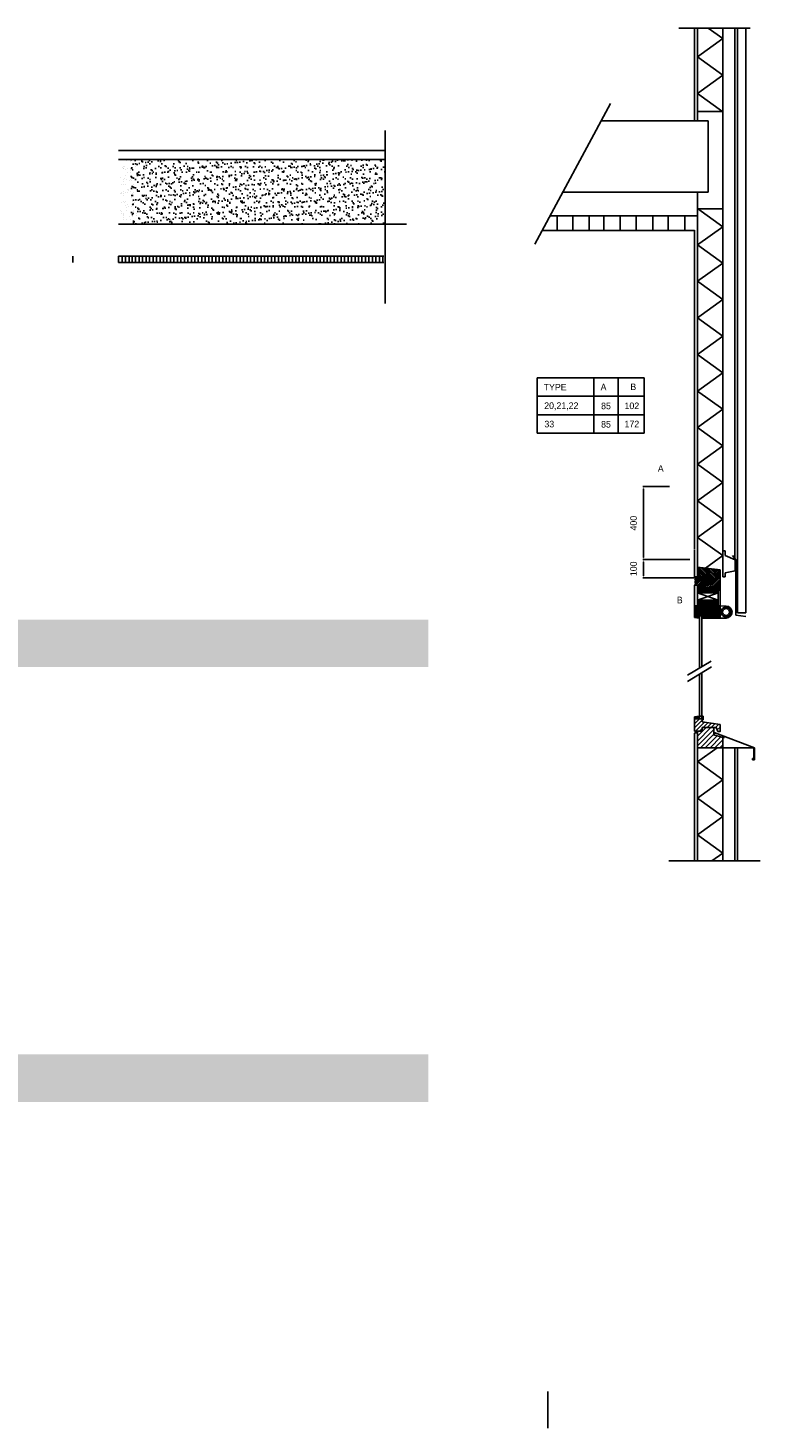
# Model space of a CAD drawing. Header units: millimetres. Extents: x -6587 to 170951, y 244 to 951952.
# Tile 66 of 102: x 93732 to 113752, y 867852 to 906129. Entities that reach past the tile are written whole.
import ezdxf

# ---------------------------------------------------------------- set-up
doc = ezdxf.new("R2010")
doc.units = ezdxf.units.MM
doc.header["$LTSCALE"] = 100
for name, color, linetype in [('00KAD025', 2, 'CONTINUOUS'), ('BL$4----', 7, 'CONTINUOUS'), ('BOUW', 8, 'CONTINUOUS')]:
    doc.layers.add(name, color=color, linetype=linetype)
doc.styles.add('BURO-018', font='BUROFONT.shx', dxfattribs={"height": 180})
doc.dimstyles.new('CEES', dxfattribs={"dimscale": 100, "dimtxt": 3, "dimasz": 3, "dimexe": 1, "dimexo": 1, "dimgap": 1.5, "dimtad": 0, "dimdec": 0, "dimzin": 0, "dimdsep": 46, "dimtxsty": 'BURO-018', "dimcen": -3, "dimdle": 1.25, "dimclrd": 1, "dimclre": 1, "dimclrt": 1, "dimadec": 0, "dimazin": 0, "dimtfac": 0.75, "dimtdec": 0, "dimtofl": 0, "dimtmove": 0, "dimatfit": 3, "dimfxl": 1, "dimtvp": 1.5, "dimtolj": 1, "dimtzin": 0, "dimarcsym": 0})
pattern_1 = [(37.5, (-4060.33, 305873.1), (-8.000156, 244.70662), [0, -193.04, 0, -215.9, 0, -206.375]), (7.5, (-4060.33, 305873.1), (224.76164, 358.41255), [0, -104.14, 0, -173.99, 0, -66.675]), (327.5, (-4216.54, 305873.1), (395.496185, 0.71859), [0, -63.5, 0, -228.6, 0, -298.45]), (317.5, (-4216.54, 305873.1), (381.77823, 111.46466), [0, -31.75, 0, -149.86, 0, -171.45])]

# ---------------------------------------------------------------- blocks, each defined once
blk = doc.blocks.new('*D63')
at = {"layer": 'BL$4----', "color": 1, "lineweight": -2, "transparency": 16777216}
for p, q in [((111834, 891593), (110544, 891593)), ((110564, 891152), (110564, 891533)), ((112044, 891092), (110544, 891092))]:
    blk.add_line(p, q, dxfattribs=at)
at = {"layer": 'BL$4----', "color": 1, "transparency": 16777216}
for points in [[(110554, 891533), (110574, 891533), (110564, 891593)], [(110554, 891152), (110574, 891152), (110564, 891092)]]:
    blk.add_solid(points, dxfattribs=at)
at = {"layer": 'BL$4----', "color": 1, "transparency": 16777216, "insert": (110294, 891343), "char_height": 180, "attachment_point": 5, "rotation": 90, "style": 'BURO-018'}
blk.add_mtext('\\A1;100', dxfattribs=at)
blk = doc.blocks.new('*D64')
at = {"layer": 'BL$4----', "color": 1, "lineweight": -2, "transparency": 16777216}
for p, q in [((111278, 893590), (110544, 893590)), ((110564, 891653), (110564, 893530)), ((111278, 891593), (110544, 891593))]:
    blk.add_line(p, q, dxfattribs=at)
at = {"layer": 'BL$4----', "color": 1, "transparency": 16777216}
for points in [[(110554, 893530), (110574, 893530), (110564, 893590)], [(110554, 891653), (110574, 891653), (110564, 891593)]]:
    blk.add_solid(points, dxfattribs=at)
at = {"layer": 'BL$4----', "color": 1, "transparency": 16777216, "insert": (110294, 892591), "char_height": 180, "attachment_point": 5, "rotation": 90, "style": 'BURO-018'}
blk.add_mtext('\\A1;400', dxfattribs=at)

msp = doc.modelspace()

# ---------------------------------------------------------------- hatches: boundary and pattern name
at = {"layer": 'BL$4----', "linetype": 'Continuous'}
h = msp.add_hatch(dxfattribs=at)
h.set_pattern_fill('ANSI31', color=8, scale=10, style=0)
h.set_pattern_definition([(45, (77593.462, 866548.62), (-22.45064, 22.45064), [])])
h.paths.add_polyline_path([(112658.9, 890327.2), (112536.7, 890327.2), (112536.7, 890265), (112078.8, 890265), (112078.8, 890327.2), (111963.9, 890327.2), (111963.9, 890074.9), (112089.4, 890074.9), (112173.8, 890074.9), (112173.8, 889992.2), (112658.9, 889992.2)])
h.paths.add_polyline_path([(112536.7, 890265), (112536.7, 890327.2), (112608.9, 890327.2), (112608.9, 890487.6), (112040.4, 890487.6), (112038.8, 890487), (112038.8, 890327.2), (112078.8, 890327.2), (112078.8, 890265)])
h.paths.add_polyline_path([(112658.9, 890758.2), (112658.9, 891093.2), (112536.7, 891093.2), (112536.7, 891031), (112215, 891031), (112215, 891093.2), (111963.9, 891093.2), (111963.9, 890892.2), (112233.9, 890892.2), (112233.9, 890758.2)])
h.paths.add_polyline_path([(112038.8, 890689.2), (112608.9, 890689.2), (112608.9, 890758.2), (112233.9, 890758.2), (112233.9, 890892.2), (112038.8, 890892.2)])
h = msp.add_hatch(dxfattribs=at)
h.set_pattern_fill('ANSI31', color=8, scale=10, style=0)
h.set_pattern_definition([(135, (148860.53, 866548.985), (22.45064, 22.45064), [])])
h.paths.add_polyline_path([(112038.8, 891387.6), (112658.9, 891318.6), (112658.9, 891093.6), (112536.7, 891093.6), (112536.7, 891031.4), (112215, 891031.4), (112215, 891093.6), (112038.8, 891093.6)])
h = msp.add_hatch(dxfattribs=at)
h.set_pattern_fill('ANSI31', color=8, scale=5, style=0)
h.set_pattern_definition([(315, (91174.774, 898443.328), (-11.22532, -11.22532), [])])
h.paths.add_polyline_path([(111963.9, 890016.2), (111963.9, 890074.9), (112089.4, 890074.9), (112089.4, 889993.6)])
h = msp.add_hatch(dxfattribs=at)
h.set_pattern_fill('ANSI31', color=8, scale=5, style=0)
h.set_pattern_definition([(45, (91174.774, 878868.522), (-11.22532, 11.22532), [])])
h.paths.add_polyline_path([(111963.9, 887295.7), (111963.9, 887236.9), (112089.4, 887236.9), (112089.4, 887318.2)])
h = msp.add_hatch(dxfattribs=at)
h.set_pattern_fill('ANSI31', color=8, scale=25, style=0)
h.set_pattern_definition([(45, (75630.56, 870642.066), (-56.1266, 56.1266), [])])
h.paths.add_polyline_path([(112551.8, 887001.9), (112602.5, 886891.7), (112658.9, 886891.7), (112658.9, 887090.4), (112171.1, 887160.5), (112171.1, 887236.9), (111963.9, 887236.9), (111963.9, 886901.9), (112169.5, 886901.9), (112169.5, 887001.9)])
h = msp.add_hatch(dxfattribs=at)
h.set_pattern_fill('VUIL', color=8, scale=3.75, style=0)
h.set_pattern_definition([(45, (75630.56, 870642.07), (-66.29126, 66.29126), [])])
h.paths.add_polyline_path([(112491.9, 887001.9), (112169.5, 887001.9), (112169.5, 886901.9), (112038.9, 886901.9), (112038.9, 886451.9), (112733.9, 886451.9), (112733.9, 886733.5), (112491.9, 886801.7)])
at = {"layer": 'BOUW'}
h = msp.add_hatch(dxfattribs=at)
h.set_pattern_fill('AR-SAND', color=256, scale=5, style=0)
h.set_pattern_definition([(37.5, (104374.01, 801164.7), (-8.00016, 244.7066), [0, -193.04, 0, -215.9, 0, -206.375]), (7.5, (104374, 801164.7), (224.7616, 358.4126), [0, -104.14, 0, -173.99, 0, -66.675]), (327.5, (104217.8, 801164.7), (395.4962, 0.7186), [0, -63.5, 0, -228.6, 0, -298.45]), (317.5, (104217.8, 801164.7), (381.7782, 111.4647), [0, -31.75, 0, -149.86, 0, -171.45])])
h.paths.add_polyline_path([(103498.6, 900765.3), (103498.6, 902532.9), (99373.4, 902532.9), (96535.2, 902532.9), (96535.2, 900765.3)])
h = msp.add_hatch(dxfattribs=at)
h.set_pattern_fill('AR-SAND', color=256, scale=5, style=0)
h.set_pattern_definition(pattern_1)
h.paths.add_polyline_path([(89669.5, 888654.6), (89669.5, 889954.6), (87800.7, 889954.6), (87800.7, 888654.6)])
h.paths.add_polyline_path([(91077.2, 888654.6), (91077.2, 889954.6), (89669.5, 889954.6), (89669.5, 888654.6)])
h.paths.add_polyline_path([(98294, 888654.6), (98294, 889954.6), (91077.2, 889954.6), (91077.2, 888654.6)])
h.paths.add_polyline_path([(102493.6, 888654.6), (102493.6, 889954.6), (98294, 889954.6), (98294, 888654.6)])
h.paths.add_polyline_path([(102493.6, 889954.6), (102493.6, 888654.6), (104680.9, 888654.6), (104680.9, 889954.6)])
edge = h.paths.add_edge_path()
edge.add_line((89769.5, 889362.7), (89569.5, 889162.7))
h.paths.add_polyline_path([(89874.5, 889267.7), (90394.5, 889267.7), (90394.5, 889537.7), (89874.5, 889537.7)], flags=24)
edge = h.paths.add_edge_path()
edge.add_line((89819.5, 889262.7), (89569.5, 889262.7))
edge = h.paths.add_edge_path(flags=16)
edge.add_line((89819.5, 889262.7), (90349.5, 889262.7))
edge = h.paths.add_edge_path()
edge.add_line((102593.6, 889190.2), (102393.6, 888990.2))
h.paths.add_polyline_path([(102698.6, 889095.2), (103218.6, 889095.2), (103218.6, 889365.2), (102698.6, 889365.2)], flags=24)
edge = h.paths.add_edge_path()
edge.add_line((102643.6, 889090.2), (102393.6, 889090.2))
edge = h.paths.add_edge_path(flags=16)
edge.add_line((102643.6, 889090.2), (103173.6, 889090.2))
h = msp.add_hatch(dxfattribs=at)
h.set_pattern_fill('AR-SAND', color=256, scale=5, style=0)
h.set_pattern_definition(pattern_1)
h.paths.add_polyline_path([(98901.3, 878067.7), (98901.3, 876767.7), (104680.9, 876767.7), (104680.9, 878067.7)])
h.paths.add_polyline_path([(98901.3, 876767.7), (98901.3, 878067.7), (91114.7, 878067.7), (91114.7, 876767.7)])
h.paths.add_polyline_path([(91114.7, 878067.7), (87800.7, 878067.7), (87800.7, 876767.7), (91114.7, 876767.7)])

# ---------------------------------------------------------------- linework, layer by layer
at = {"layer": '00KAD025', "linetype": 'Continuous'}
msp.add_line((107950.7, 867852.4), (107950.7, 868852.4), dxfattribs=at)
at = {"layer": 'BL$4----', "color": 8, "linetype": 'Continuous'}
for p, q in [((111534.1, 906128.9), (113484.7, 906128.9)), ((111963.4, 903593.9), (111963.2, 906122.6)), ((112038.2, 903590.9), (112038.2, 906128.9)), ((112335.7, 906128.9), (112733.2, 905841.4)), ((112733.2, 899382.6), (112733.2, 906128.9)), ((113063.4, 905120.9), (113063.6, 906128.9)), ((113139.6, 903644.3), (113139.6, 906128.9)), ((113363.2, 890143.9), (113363.2, 906128.9)), ((112733.2, 905841.4), (112042, 905341.4)), ((112042, 905341.4), (112733.2, 904841.4)), ((113063.4, 891620.5), (113065.3, 905314.5)), ((112733.2, 904841.4), (112042, 904341.4)), ((112042, 904341.4), (112733.2, 903841.4)), ((113139.6, 890143.9), (113139.6, 904360.1)), ((107596, 900218.2), (109660.7, 904064.7)), ((112034.1, 903842.1), (112719.1, 903842.1)), ((109409.1, 903593.9), (112332.4, 903593.9)), ((112332.4, 903593.9), (112332.4, 901643.9)), ((108362.4, 901643.9), (112332.4, 901643.9)), ((112038.2, 892603.3), (112038.2, 901629.2)), ((112034.1, 901185.7), (112719.1, 901185.7)), ((112042, 901189.6), (112733.2, 900689.6)), ((108013.5, 900993.9), (112034.1, 900993.9)), ((108204.3, 900597.5), (108204.3, 900992.9)), ((108628.8, 900597.5), (108628.8, 900992.9)), ((109082.2, 900597.5), (109082.2, 900992.9)), ((109477.7, 900597.5), (109477.7, 900992.9)), ((109931.1, 900597.5), (109931.1, 900992.9)), ((110365.2, 900597.5), (110365.2, 900992.9)), ((110818.6, 900597.5), (110818.6, 900992.9)), ((111243.1, 900597.5), (111243.1, 900992.9)), ((111696.5, 900597.5), (111696.5, 900992.9)), ((112733.2, 900696.4), (112042, 900196.4)), ((107798.7, 900593.9), (111963.2, 900593.9)), ((111963.9, 891986.3), (111963.2, 900598.5)), ((112042, 900196.4), (112733.2, 899696.4)), ((112733.2, 899703.3), (112042, 899203.3)), ((112733.2, 891121.9), (112733.2, 899541.9)), ((112042, 899203.3), (112733.2, 898703.3)), ((112733.2, 898703.3), (112042, 898203.3)), ((112042, 898203.3), (112733.2, 897703.3)), ((112733.2, 897703.3), (112042, 897203.3)), ((112042, 897203.3), (112733.2, 896703.3)), ((107658, 896566), (110579.6, 896566)), ((107658, 896566), (107658, 895055.8)), ((109211.6, 896566), (109211.6, 895055.8)), ((109869.6, 896566), (109869.6, 895055.8)), ((110579.6, 896566), (110579.6, 895055.8)), ((112733.2, 896703.3), (112042, 896203.3)), ((107658, 896066), (110579.6, 896066)), ((112042, 896203.3), (112733.2, 895703.3)), ((112733.2, 895703.3), (112042, 895203.3)), ((107658, 895555.8), (110579.6, 895555.8)), ((107658, 895055.8), (110579.6, 895055.8)), ((112042, 895203.3), (112733.2, 894703.3)), ((112733.2, 894703.3), (112042, 894203.3)), ((112042, 894203.3), (112733.2, 893703.3)), ((112733.2, 893703.3), (112042, 893203.3)), ((112042, 893203.3), (112733.2, 892703.3)), ((112733.2, 892703.3), (112042, 892203.3)), ((111963.9, 891884.5), (111963.9, 892449.5)), ((112038.8, 891119.7), (112038.2, 892603.3)), ((111963.9, 891858.1), (111963.9, 891119.9)), ((112042, 892203.3), (112733.2, 891703.3)), ((112038.8, 891221.5), (112038.8, 891786.5)), ((112733.2, 891703.3), (112261.9, 891362.4)), ((112733.2, 891838.7), (112800.7, 891838.7)), ((112800.7, 891706.6), (112800.7, 891838.7)), ((113068.6, 891591.8), (112800.7, 891706.6)), ((113090.4, 891588.1), (112997.6, 891703.1)), ((113068.6, 891291.3), (113068.6, 891591.8)), ((113090.4, 891588.1), (113090.4, 890078.3)), ((111963.9, 891119.7), (112038.8, 891119.7)), ((111963.9, 891093.2), (112215, 891093.2)), ((112658.9, 891318.2), (112038.8, 891387.2)), ((112038.8, 891387.2), (112038.8, 891093.2)), ((112215, 891031), (112215, 891093.2)), ((112536.7, 891093.2), (112536.7, 891031)), ((112536.7, 891093.2), (112658.9, 891093.2)), ((112658.9, 891318.2), (112658.9, 891093.2)), ((112658.9, 891093.2), (112658.9, 890758.2)), ((112733.2, 891121.9), (112800.7, 891121.9)), ((112800.7, 891231.2), (113068.6, 891291.3)), ((112800.7, 891121.9), (112800.7, 891231.2)), ((111963.9, 890892.2), (112233.9, 890892.2)), ((111963.9, 890327.2), (111963.9, 890892.2)), ((112038.8, 890327.2), (112038.8, 890892.2)), ((112536.7, 891031), (112215, 891031)), ((112233.9, 890892.2), (112233.9, 890758.2)), ((112233.9, 890758.2), (112658.9, 890758.2)), ((112608.9, 890327.2), (112608.9, 890758.2)), ((112658.9, 890327.2), (112658.9, 890758.2)), ((111963.9, 890327.2), (111963.9, 890016.2)), ((111963.9, 890327.2), (112078.8, 890327.2)), ((112038.8, 890689.2), (112608.9, 890689.2)), ((112038.8, 890487), (112608.9, 890689.1)), ((112608.9, 890487.6), (112038.8, 890689.1)), ((112038.8, 890487.6), (112608.9, 890487.6)), ((112078.8, 890265), (112078.8, 890327.2)), ((112536.7, 890327.2), (112536.7, 890265)), ((112536.7, 890327.2), (112658.9, 890327.2)), ((112658.9, 890327.2), (112658.9, 889992.2)), ((112658.9, 890327.2), (112822.7, 890323.5)), ((111963.9, 890074.9), (112089.4, 890074.9)), ((112089.4, 889993.6), (111963.9, 890016.2)), ((112536.7, 890265), (112078.8, 890265)), ((112089.4, 889993.6), (112089.4, 890074.9)), ((112089.4, 890074.9), (112173.8, 890074.9)), ((112099.3, 888641.7), (112099.3, 890057.2)), ((112099.3, 890057.2), (112163.9, 890057.2)), ((112163.9, 888684.3), (112163.9, 890057.2)), ((112173.8, 890074.9), (112173.8, 889992.2)), ((112173.8, 889992.2), (112658.9, 889992.2)), ((112658.9, 889992.2), (112822.7, 889995.9)), ((113090.4, 890078.3), (113363.8, 890040.1)), ((113363.2, 890143.9), (113139.6, 890143.9)), ((111772.2, 888437.2), (112415.7, 888816.2)), ((111772.2, 888264.9), (112427.2, 888666.9)), ((112099.3, 887251.3), (112099.3, 888466.4)), ((112163.9, 887251.3), (112163.9, 888505.5)), ((112089.4, 887318.2), (111963.9, 887295.7)), ((111963.9, 887295.7), (111963.9, 886901.9)), ((112189.3, 887318.1), (112089.4, 887318.2)), ((112089.4, 887236.9), (112089.4, 887318.2)), ((112189.3, 887318.1), (112189.3, 887241.6)), ((112193.8, 887318.1), (112189.3, 887318.1)), ((112193.8, 887217.8), (112193.8, 887318.1)), ((111963.9, 887236.9), (112171.1, 887236.9)), ((111963.9, 886901.9), (112169.5, 886901.9)), ((111963.9, 886901.9), (112171.1, 886901.9)), ((112038.9, 886901.9), (112038.9, 886451.9)), ((112094.7, 887241.6), (112174.5, 887241.6)), ((112094.7, 887236.9), (112094.7, 887241.6)), ((112169.5, 887001.9), (112551.8, 887001.9)), ((112169.5, 887001.9), (112169.5, 886901.9)), ((112171.1, 887236.9), (112171.1, 887160.5)), ((112171.1, 887160.5), (112658.9, 887090.4)), ((112174.5, 887241.6), (112174.5, 887217.8)), ((112189.3, 887241.6), (112174.5, 887241.6)), ((112174.5, 887217.8), (112179.6, 887217.8)), ((112179.6, 887224.2), (112179.6, 887241.6)), ((112179.6, 887224.2), (112188.6, 887224.2)), ((112179.6, 887217.8), (112179.6, 887224.2)), ((112188.6, 887224.2), (112189.3, 887241.6)), ((112188.6, 887224.2), (112188.6, 887217.8)), ((112188.6, 887217.8), (112193.8, 887217.8)), ((112491.9, 886801.7), (112491.9, 887001.9)), ((112551.8, 887001.9), (112602.5, 886891.7)), ((112602.5, 886891.7), (112658.9, 886891.7)), ((112658.9, 887090.4), (112658.9, 886891.7)), ((112038.9, 886862.4), (111963.2, 886862.4)), ((111963.4, 883356.4), (111963.2, 886849.8)), ((112038.2, 883356.4), (112038.2, 886490.7)), ((112733.9, 886733.5), (112491.9, 886801.7)), ((112500.1, 886865.2), (113597.9, 886450.7)), ((112500.1, 886840.8), (112500.1, 886865.2)), ((112524.5, 886832.7), (112500.1, 886840.8)), ((112733.9, 886451.9), (112733.9, 886733.5)), ((112733.9, 886733.5), (112783.2, 886733.5)), ((112038.9, 886451.9), (112733.9, 886451.9)), ((112580.9, 886451.9), (112042, 886062.1)), ((112733.2, 883356.4), (112733.2, 886443.5)), ((113597.9, 886450.7), (112743.3, 886450.7)), ((113064.3, 883356.4), (113064.8, 886450.7)), ((113139.6, 883356.4), (113139.6, 886450.7)), ((113545.1, 886121.5), (113545.1, 886158.1)), ((113545.1, 886158.1), (113565.4, 886158.1)), ((113597.9, 886121.5), (113545.1, 886121.5)), ((113565.4, 886158.1), (113565.4, 886137.8)), ((113565.4, 886137.8), (113581.7, 886137.8)), ((113581.7, 886137.8), (113581.7, 886450.7)), ((113597.9, 886450.7), (113597.9, 886121.5)), ((112042, 886070.9), (112733.2, 885570.9)), ((112733.2, 885570.9), (112042, 885070.9)), ((112042, 885070.9), (112733.2, 884570.9)), ((112733.2, 884570.9), (112042, 884070.9)), ((112042, 884070.9), (112733.2, 883570.9)), ((112733.2, 883570.9), (112436.7, 883356.4)), ((111260.7, 883356.4), (113752.2, 883356.4))]:
    msp.add_line(p, q, dxfattribs=at)
for radius in [133.2, 95]:
    msp.add_circle((112822.7, 890159.7), radius, dxfattribs=at)
msp.add_arc((112822.7, 890159.7), 163.8, 270, 90, dxfattribs=at)
at = {"layer": 'BOUW'}
for p, q in [((103498.6, 900765.3), (103498.6, 903329.9)), ((96206.7, 902782.9), (103498.6, 902782.9)), ((96206.7, 902532.9), (99373.4, 902532.9)), ((96326.9, 902313.2), (96326.9, 902313.2)), ((96330.8, 902300), (96330.8, 902300)), ((96331.1, 902334.9), (96331.1, 902334.9)), ((96350.3, 902291.7), (96350.3, 902291.7)), ((96378.8, 902352.9), (96378.8, 902352.9)), ((96391.5, 902269.3), (96391.5, 902269.3)), ((96421, 902495.2), (96421, 902495.2)), ((96457.6, 902278), (96457.6, 902278)), ((96460.8, 902190.5), (96460.8, 902190.5)), ((96532, 902470.4), (96532, 902470.4)), ((96540, 902225.7), (96540, 902225.7)), ((96560.8, 902291.6), (96560.8, 902291.6)), ((96672.7, 902334.9), (96672.7, 902334.9)), ((99373.4, 902532.9), (103498.6, 902532.9)), ((96269, 902053.2), (96269, 902053.2)), ((96284.5, 901859.2), (96284.5, 901859.2)), ((96336.1, 901933.1), (96336.1, 901933.1)), ((96336.3, 901978.1), (96336.3, 901978.1)), ((96339.4, 901840.5), (96339.4, 901840.5)), ((96379.8, 902016.1), (96379.8, 902016.1)), ((96386.8, 902108.2), (96386.8, 902108.2)), ((96394.8, 901863.5), (96394.8, 901863.5)), ((96433.4, 901982), (96433.4, 901982)), ((96508.6, 901955.9), (96508.6, 901955.9)), ((96523.6, 902177.2), (96523.6, 902177.2)), ((96548, 901981), (96548, 901981)), ((96574.7, 901964.6), (96574.7, 901964.6)), ((96587.2, 902074.6), (96587.2, 902074.6)), ((96610.6, 902053.2), (96610.6, 902053.2)), ((96626.2, 901859.2), (96626.2, 901859.2)), ((96677.9, 901978.1), (96677.9, 901978.1)), ((96258, 901602), (96258, 901602)), ((96283.8, 901597.4), (96283.8, 901597.4)), ((96284, 901642.4), (96284, 901642.4)), ((96333.2, 901540.4), (96333.2, 901540.4)), ((96349.9, 901606.1), (96349.9, 901606.1)), ((96350.1, 901651.1), (96350.1, 901651.1)), ((96402.8, 901618.8), (96402.8, 901618.8)), ((96453.2, 901619.7), (96453.2, 901619.7)), ((96465.8, 901724.6), (96465.8, 901724.6)), ((96482.4, 901698.1), (96482.4, 901698.1)), ((96489.2, 901703.2), (96489.2, 901703.2)), ((96535.9, 901664), (96535.9, 901664)), ((96556, 901736.3), (96556, 901736.3)), ((96564, 901491.6), (96564, 901491.6)), ((96599.7, 901602), (96599.7, 901602)), ((96625.7, 901642.4), (96625.7, 901642.4)), ((96691.8, 901651.1), (96691.8, 901651.1)), ((96262.9, 901136.1), (96262.9, 901136.1)), ((96286.3, 901114.7), (96286.3, 901114.7)), ((96292, 901061.3), (96292, 901061.3)), ((96296.8, 901346), (96296.8, 901346)), ((96344.3, 901374.7), (96344.3, 901374.7)), ((96345.9, 901062.1), (96345.9, 901062.1)), ((96367.7, 901353.2), (96367.7, 901353.2)), ((96400.9, 901284), (96400.9, 901284)), ((96410.8, 901374.1), (96410.8, 901374.1)), ((96418.8, 901129.4), (96418.8, 901129.4)), ((96435.8, 901222.4), (96435.8, 901222.4)), ((96467, 901292.7), (96467, 901292.7)), ((96478.2, 901252), (96478.2, 901252)), ((96570.3, 901306.3), (96570.3, 901306.3)), ((96572, 901246.9), (96572, 901246.9)), ((96584.9, 901380.1), (96584.9, 901380.1)), ((96604.6, 901136.1), (96604.6, 901136.1)), ((96628, 901114.7), (96628, 901114.7)), ((96638.5, 901346), (96638.5, 901346)), ((96687.5, 901062.1), (96687.5, 901062.1)), ((104083.8, 900765.3), (96206.7, 900765.3)), ((96345.5, 900947.9), (96345.5, 900947.9)), ((96345.6, 901027.2), (96345.6, 901027.2)), ((96345.7, 900992.9), (96345.7, 900992.9)), ((96356.7, 900902), (96356.7, 900902)), ((96426.8, 900884.7), (96426.8, 900884.7)), ((96483.1, 900786.1), (96483.1, 900786.1)), ((96518, 900970.6), (96518, 900970.6)), ((96538.4, 900904.4), (96538.4, 900904.4)), ((96580, 901002.2), (96580, 901002.2)), ((96584.1, 900979.3), (96584.1, 900979.3)), ((96687.3, 900992.9), (96687.3, 900992.9)), ((103498.6, 900765.3), (103498.6, 898598.4)), ((94961.2, 899715.3), (94961.2, 899890.3)), ((102836.3, 899890.3), (96206.7, 899890.3)), ((96209.3, 899715.3), (96209.3, 899890.3)), ((96304.5, 899715.3), (96304.5, 899890.3)), ((96399.8, 899715.3), (96399.8, 899890.3)), ((96495, 899715.3), (96495, 899890.3)), ((96580.4, 899715.3), (96580.4, 899890.3)), ((96675.7, 899715.3), (96675.7, 899890.3)), ((96770.9, 899715.3), (96770.9, 899890.3)), ((96866.2, 899715.3), (96866.2, 899890.3)), ((96961.4, 899715.3), (96961.4, 899890.3)), ((97056.7, 899715.3), (97056.7, 899890.3)), ((97151.9, 899715.3), (97151.9, 899890.3)), ((97247.2, 899715.3), (97247.2, 899890.3)), ((97342.4, 899715.3), (97342.4, 899890.3)), ((97437.7, 899715.3), (97437.7, 899890.3)), ((97532.9, 899715.3), (97532.9, 899890.3)), ((97628.2, 899715.3), (97628.2, 899890.3)), ((97723.4, 899715.3), (97723.4, 899890.3)), ((97818.7, 899715.3), (97818.7, 899890.3)), ((97913.9, 899715.3), (97913.9, 899890.3)), ((98009.2, 899715.3), (98009.2, 899890.3)), ((98104.4, 899715.3), (98104.4, 899890.3)), ((98199.7, 899715.3), (98199.7, 899890.3)), ((98294.9, 899715.3), (98294.9, 899890.3)), ((98390.2, 899715.3), (98390.2, 899890.3)), ((98485.4, 899715.3), (98485.4, 899890.3)), ((98580.7, 899715.3), (98580.7, 899890.3)), ((98675.9, 899715.3), (98675.9, 899890.3)), ((98771.2, 899715.3), (98771.2, 899890.3)), ((98866.4, 899715.3), (98866.4, 899890.3)), ((98961.7, 899715.3), (98961.7, 899890.3)), ((99056.9, 899715.3), (99056.9, 899890.3)), ((99152.2, 899715.3), (99152.2, 899890.3)), ((99247.4, 899715.3), (99247.4, 899890.3)), ((99342.7, 899715.3), (99342.7, 899890.3)), ((99437.9, 899715.3), (99437.9, 899890.3)), ((99533.2, 899715.3), (99533.2, 899890.3)), ((99628.4, 899715.3), (99628.4, 899890.3)), ((99723.7, 899715.3), (99723.7, 899890.3)), ((99818.9, 899715.3), (99818.9, 899890.3)), ((99914.2, 899715.3), (99914.2, 899890.3)), ((100009.4, 899715.3), (100009.4, 899890.3)), ((100104.7, 899715.3), (100104.7, 899890.3)), ((100199.9, 899715.3), (100199.9, 899890.3)), ((100295.2, 899715.3), (100295.2, 899890.3)), ((100390.4, 899715.3), (100390.4, 899890.3)), ((100485.7, 899715.3), (100485.7, 899890.3)), ((100580.9, 899715.3), (100580.9, 899890.3)), ((100676.2, 899715.3), (100676.2, 899890.3)), ((100771.4, 899715.3), (100771.4, 899890.3)), ((100866.7, 899715.3), (100866.7, 899890.3)), ((100961.9, 899715.3), (100961.9, 899890.3)), ((101057.2, 899715.3), (101057.2, 899890.3)), ((101152.4, 899715.3), (101152.4, 899890.3)), ((101247.7, 899715.3), (101247.7, 899890.3)), ((101342.9, 899715.3), (101342.9, 899890.3)), ((101438.2, 899715.3), (101438.2, 899890.3)), ((101533.4, 899715.3), (101533.4, 899890.3)), ((101628.7, 899715.3), (101628.7, 899890.3)), ((101723.9, 899715.3), (101723.9, 899890.3)), ((101819.2, 899715.3), (101819.2, 899890.3)), ((101914.4, 899715.3), (101914.4, 899890.3)), ((102009.7, 899715.3), (102009.7, 899890.3)), ((102104.9, 899715.3), (102104.9, 899890.3)), ((102200.2, 899715.3), (102200.2, 899890.3)), ((102295.4, 899715.3), (102295.4, 899890.3)), ((102390.7, 899715.3), (102390.7, 899890.3)), ((102485.9, 899715.3), (102485.9, 899890.3)), ((102581.2, 899715.3), (102581.2, 899890.3)), ((102676.4, 899715.3), (102676.4, 899890.3)), ((102771.7, 899715.3), (102771.7, 899890.3)), ((102836.3, 899890.3), (103461.3, 899890.3)), ((102866.7, 899715.3), (102866.7, 899890.3)), ((102961.7, 899715.3), (102961.7, 899890.3)), ((103056.7, 899715.3), (103056.7, 899890.3)), ((103151.7, 899715.3), (103151.7, 899890.3)), ((103246.7, 899715.3), (103246.7, 899890.3)), ((103341.7, 899715.3), (103341.7, 899890.3)), ((103436.7, 899715.3), (103436.7, 899890.3)), ((102836.3, 899715.3), (96206.7, 899715.3)), ((102836.3, 899715.3), (103461.3, 899715.3))]:
    msp.add_line(p, q, dxfattribs=at)

# ---------------------------------------------------------------- texts
at = {"layer": 'BL$4----', "color": 1, "style": 'BURO-018'}
for s, p in [('TYPE', (107834.7, 896219.4)), ('A', (109392.6, 896223.4)), ('B', (110205.1, 896228.2)), ('20,21,22', (107850.1, 895713.6)), ('85', (109406.2, 895706.3)), ('102', (110046.2, 895708.7)), ('33', (107855.4, 895210.4)), ('85', (109406.2, 895204.6)), ('172', (110046.2, 895211)), ('A', (110957.2, 893995.6)), ('B', (111476.3, 890399.2))]:
    msp.add_text(s, height=180, dxfattribs=at).set_placement(p)

# ---------------------------------------------------------------- dimensions: what is measured, and where the dimension line sits
at = {"layer": 'BL$4----'}
dim = msp.add_linear_dim(base=(110564.1, 893589.6), p1=(111298.3, 891593.2), p2=(111298.3, 893589.6), angle=90, text='400', dimstyle='CEES', override={"dimscale": 20}, dxfattribs=at)
dim.commit()
dim.dimension.update_dxf_attribs({"geometry": '*D64', "text_midpoint": (110294, 892591.4)})
dim = msp.add_linear_dim(base=(110564.1, 891593.2), p1=(112063.9, 891092), p2=(111853.6, 891593.2), angle=90, text='100', dimstyle='CEES', override={"dimscale": 20}, dxfattribs=at)
dim.commit()
dim.dimension.update_dxf_attribs({"geometry": '*D63', "text_midpoint": (110564.1, 891342.6), "dimtype": 160})

doc.saveas('drawing.dxf')
